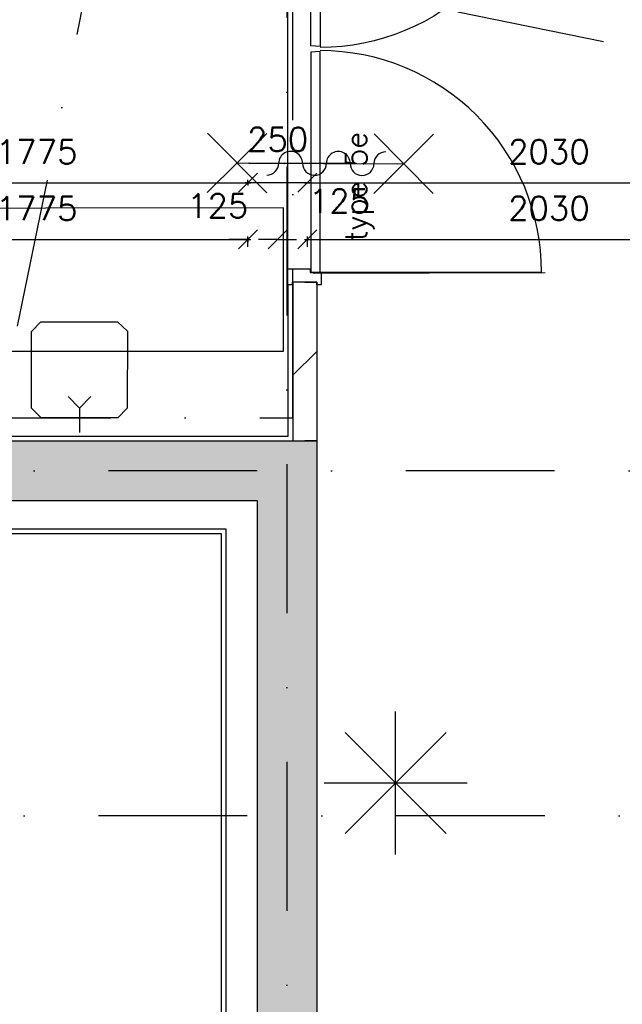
# Model space of a CAD drawing. Extents: x -171140 to 151546, y -8083 to 162438.
# Tile 72 of 96: x 37579 to 40111, y 76856 to 80991. Entities that reach past the tile are written whole.
import ezdxf

# ---------------------------------------------------------------- set-up
doc = ezdxf.new("R2010")
doc.units = 0
doc.header["$LTSCALE"] = 50
doc.header["$MEASUREMENT"] = 0
doc.header["$PDMODE"] = 3
doc.header["$PDSIZE"] = 0.001
for name, pattern in [('DASHDOT', [25, 12.5, -6.25, 0, -6.25]), ('DIVIDE', [31.25, 12.5, -6.25, 0, -6.25, 0, -6.25]), ('HIDDEN2', [0.1875, 0.125, -0.0625]), ('STRAM_0WT$0$DASHDOT', [25, 12.5, -6.25, 0, -6.25])]:
    doc.linetypes.add(name, pattern=pattern)
doc.layers.get('0').update_dxf_attribs({"linetype": 'CONTINUOUS'})
doc.layers.get('DEFPOINTS').update_dxf_attribs({"linetype": 'CONTINUOUS'})
for name, color, linetype in [('00', 7, 'CONTINUOUS'), ('_BRANDCOMPART', 6, 'DASHDOT'), ('A--A21--_F12--', 7, 'CONTINUOUS'), ('A--A21--_F123-', 9, 'CONTINUOUS'), ('A--A22--_F123-', 9, 'CONTINUOUS'), ('A--L21--', 3, 'CONTINUOUS'), ('A--L21--_F12--', 7, 'CONTINUOUS'), ('A--L22--_F-2--', 7, 'CONTINUOUS'), ('A--L24AC1_TRAPPEN', 1, 'HIDDEN2'), ('A--L32--', 7, 'CONTINUOUS'), ('A--L32--_F-23-', 2, 'CONTINUOUS'), ('A--L32--_F123-', 1, 'CONTINUOUS'), ('A--L32--_F123-DRAAIR', 7, 'CONTINUOUS'), ('A--L65--', 7, 'CONTINUOUS'), ('A--L65--_F-23-', 7, 'CONTINUOUS'), ('A--L65--_F123-', 7, 'CONTINUOUS'), ('A--L66--', 7, 'CONTINUOUS'), ('A--L66--_F-2--', 7, 'CONTINUOUS'), ('A--L66--_F123-', 7, 'CONTINUOUS'), ('A--L70--INVENTARIS', 2, 'CONTINUOUS'), ('A--L90--', 7, 'CONTINUOUS'), ('A--M$1A-_F123-', 1, 'CONTINUOUS'), ('STRAM_0WT$0$A--L$7A-_STRAM', 1, 'STRAM_0WT$0$DASHDOT'), ('TEGELS', 253, 'CONTINUOUS'), ('TEKSTKOZIJNMERK', 2, 'CONTINUOUS'), ('X--LR---_CP', 7, 'CONTINUOUS')]:
    doc.layers.add(name, color=color, linetype=linetype)
doc.styles.add('B-01', font='SIMPLEX.SHX', dxfattribs={"width": 0.8, "height": 4.5})
doc.styles.add('HIEMSTRA', font='romans.shx')
doc.dimstyles.new('BEILEN', dxfattribs={"dimscale": 40, "dimtxt": 2.5, "dimasz": 2, "dimexe": 0.3, "dimexo": 0.3, "dimgap": 2, "dimtad": 1, "dimdec": 0, "dimzin": 0, "dimtxsty": 'HIEMSTRA', "dimblk1": 'OBLIQUE', "dimblk2": 'OBLIQUE', "dimsah": 1, "dimcen": -0.09, "dimdle": 0.3, "dimse1": 1, "dimclrd": 2, "dimclre": 2, "dimclrt": 3, "dimazin": 3, "dimtfac": 1, "dimtdec": 4, "dimtofl": 0, "dimtmove": 0, "dimatfit": 3, "dimtvp": 625, "dimtolj": 1, "dimtzin": 0})

# ---------------------------------------------------------------- blocks, each defined once
blk = doc.blocks.new('S060204-')
at = {"layer": 'A--L65--_F-23-', "color": 255}
blk.add_circle((0, 0), 0.0123, dxfattribs=at)
at = {"layer": 'A--L65--_F123-', "color": 1, "linetype": 'CONTINUOUS'}
for points in [[(-1.25, 6.25), (1.25, 3.75)], [(1.25, 6.25), (-1.25, 3.75)], [(0, 0), (0, 5)]]:
    blk.add_lwpolyline(points, dxfattribs=at)
blk = doc.blocks.new('S060205A')
at = {"layer": 'A--L65--_F-23-', "color": 255}
blk.add_circle((0, -0.0123), 0.0123, dxfattribs=at)
at = {"layer": 'A--L65--_F123-', "color": 1, "linetype": 'CONTINUOUS'}
blk.add_lwpolyline([(0, -0.0123), (0, 6.2377)], dxfattribs=at)
for points in [[(-0.5, 5.7377, 0.41), (0, 5.2377)], [(0, 4.2377, 1), (0, 5.2377)], [(0, 4.2377, 1), (0, 3.2377)], [(0, 2.2377, 1), (0, 3.2377)], [(0, 2.2377, 1), (0, 1.2377)], [(0.5, 0.7377, 0.41), (0, 1.2377)]]:
    blk.add_lwpolyline(points, format="xyb", dxfattribs=at)
at = {"layer": 'A--L65--', "xscale": -1}
blk.add_blockref('S060204-', (0, 1.4877), dxfattribs=at)
blk.add_blockref('S060204-', (0, 1.4877), dxfattribs=at)
at = {"layer": 'A--L65--', "rotation": 180}
blk.add_blockref('S060204-', (0, 4.4877), dxfattribs=at)
blk.add_blockref('S060204-', (0, 4.4877), dxfattribs=at)
blk = doc.blocks.new('Q060224-')
at = {"layer": 'A--L66--_F-2--', "color": 1, "linetype": 'CONTINUOUS'}
for p, q in [((1370, 1450), (1370, 1290)), ((1470, 1370), (1230, 1370)), ((230, 320), (230, 10)), ((1130, 320), (1130, 10)), ((230, 260), (1130, 260)), ((230, 170), (1130, 170)), ((230, 150), (1130, 150)), ((100, 10), (100, 50)), ((230, 60), (1130, 60)), ((1260, 10), (1260, 50)), ((230, 10), (100, 10)), ((1130, 10), (1260, 10))]:
    blk.add_line(p, q, dxfattribs=at)
at = {"layer": 'A--L66--_F-2--', "color": 2, "linetype": 'CONTINUOUS'}
for points in [[(1180, 320), (130, 320), (130, 2420), (1230, 2420), (1230, 320), (1180, 320)], [(1180, 340), (150, 340), (150, 2400), (1210, 2400), (1210, 340), (1180, 340)]]:
    blk.add_lwpolyline(points, dxfattribs=at)
at = {"layer": 'A--L66--_F-2--', "color": 1, "linetype": 'CONTINUOUS'}
blk.add_circle((1370, 1370), 50, dxfattribs=at)
at = {"layer": 'A--L66--_F123-', "color": 1, "linetype": 'CONTINUOUS'}
blk.add_lwpolyline([(1260, 50), (1700, 50), (1700, 2540), (0, 2540), (0, 50), (100, 50)], dxfattribs=at)
at = {"layer": 'X--LR---_CP'}
for p in [(0, 0), (100, 0), (1260, 0)]:
    blk.add_point(p, dxfattribs=at)
blk = doc.blocks.new('*U1111')
at = {"layer": 'A--A21--_F123-', "linetype": 'CONTINUOUS'}
blk.add_hatch(color=256, dxfattribs=at).paths.add_polyline_path([(0, 0), (-125, 125), (2150, 125), (2025, 0), (1900, -125), (125, -125)])
at = {"layer": 'A--A21--_F12--', "color": 8}
for points in [[(0, 0), (-125, 125), (2025, 0), (2150, 125)], [(2025, 0), (1900, -125), (0, 0), (125, -125)]]:
    blk.add_solid(points, dxfattribs=at)
at = {"layer": 'A--L21--_F12--', "color": 3, "linetype": 'CONTINUOUS'}
for points in [[(-125, 125), (-125, 125), (2150, 125), (2150, 125)], [(125, -125), (125, -125), (1900, -125), (1900, -125)]]:
    blk.add_lwpolyline(points, dxfattribs=at)
blk = doc.blocks.new('*U1110')
at = {"layer": 'A--A21--_F123-', "linetype": 'CONTINUOUS'}
blk.add_hatch(color=256, dxfattribs=at).paths.add_polyline_path([(0, 0), (125, 125), (125, -2875.8), (0, -2750.8), (-125, -2625.8), (-125, -125)])
at = {"layer": 'A--A21--_F12--', "color": 8}
for points in [[(0, 0), (125, 125), (0, -2750.8), (125, -2875.8)], [(0, -2750.8), (-125, -2625.8), (0, 0), (-125, -125)]]:
    blk.add_solid(points, dxfattribs=at)
at = {"layer": 'A--L21--_F12--', "color": 3, "linetype": 'CONTINUOUS'}
for points in [[(125, 125), (125, 125), (125, -2875.8), (125, -2875.8)], [(-125, -125), (-125, -125), (-125, -2625.8), (-125, -2625.8)]]:
    blk.add_lwpolyline(points, dxfattribs=at)
blk = doc.blocks.new('STRAM_0WT')
at = {"layer": 'STRAM_0WT$0$A--L$7A-_STRAM'}
for p, q in [((-34180.516, 66443.644), (-38993.943, 42813.838)), ((-36914.938, 63128.251), (-36914.938, 23800)), ((-33134.933, 48151.782), (-53629.97, 52326.651)), ((-20789.004, 46850.002), (-39925.329, 46850.002)), ((-20830.441, 45399.999), (-39925.329, 45400.003))]:
    blk.add_line(p, q, dxfattribs=at)
blk = doc.blocks.new('_OBLIQUE')
at = {"color": 0, "linetype": 'BYBLOCK'}
blk.add_line((-0.5, -0.5), (0.5, 0.5), dxfattribs=at)
blk = doc.blocks.new('*D166')
at = {"layer": 'A--M$1A-_F123-', "color": 2, "linetype": 'CONTINUOUS'}
for p, q in [((36750.7, 80306.3), (38549.7, 80306.3)), ((38537.7, 80306.7), (38537.7, 80294.3))]:
    blk.add_line(p, q, dxfattribs=at)
at = {"layer": 'DEFPOINTS', "color": 0, "linetype": 'CONTINUOUS'}
for p in [(36762.7, 80318.7), (38537.7, 80318.7), (38537.7, 80306.3)]:
    blk.add_point(p, dxfattribs=at)
at = {"layer": 'A--M$1A-_F123-', "color": 2, "linetype": 'CONTINUOUS', "xscale": 80, "yscale": 80, "zscale": 80, "rotation": 180}
blk.add_blockref('_OBLIQUE', (36762.7, 80306.3), dxfattribs=at)
at = {"layer": 'A--M$1A-_F123-', "color": 2, "linetype": 'CONTINUOUS', "xscale": 80, "yscale": 80, "zscale": 80}
blk.add_blockref('_OBLIQUE', (38537.7, 80306.3), dxfattribs=at)
at = {"layer": 'A--M$1A-_F123-', "color": 3, "linetype": 'CONTINUOUS', "insert": (37650.2, 80436.3), "char_height": 100, "attachment_point": 5, "style": 'HIEMSTRA'}
blk.add_mtext('\\A1;1775', dxfattribs=at)
blk = doc.blocks.new('*D167')
at = {"layer": 'A--M$1A-_F123-', "color": 2, "linetype": 'CONTINUOUS'}
for p, q in [((38775.7, 80306.3), (40829.8, 80306.3)), ((40817.8, 80300.5), (40817.8, 80294.3))]:
    blk.add_line(p, q, dxfattribs=at)
at = {"layer": 'DEFPOINTS', "color": 0, "linetype": 'CONTINUOUS'}
for p in [(38787.7, 80312.5), (40817.8, 80312.5), (40817.8, 80306.3)]:
    blk.add_point(p, dxfattribs=at)
at = {"layer": 'A--M$1A-_F123-', "color": 2, "linetype": 'CONTINUOUS', "xscale": 80, "yscale": 80, "zscale": 80, "rotation": 180}
blk.add_blockref('_OBLIQUE', (38787.7, 80306.3), dxfattribs=at)
at = {"layer": 'A--M$1A-_F123-', "color": 2, "linetype": 'CONTINUOUS', "xscale": 80, "yscale": 80, "zscale": 80}
blk.add_blockref('_OBLIQUE', (40817.8, 80306.3), dxfattribs=at)
at = {"layer": 'A--M$1A-_F123-', "color": 3, "linetype": 'CONTINUOUS', "insert": (39802.8, 80436.3), "char_height": 100, "attachment_point": 5, "style": 'HIEMSTRA'}
blk.add_mtext('\\A1;2030', dxfattribs=at)
blk = doc.blocks.new('*D169')
at = {"layer": 'A--M$1A-_F123-', "color": 2, "linetype": 'CONTINUOUS'}
for p, q in [((38537.7, 80305.9), (38537.7, 80318.3)), ((38799.7, 80306.3), (38525.7, 80306.3))]:
    blk.add_line(p, q, dxfattribs=at)
at = {"layer": 'DEFPOINTS', "color": 0, "linetype": 'CONTINUOUS'}
for p in [(38537.7, 80306.3), (38537.7, 80293.9), (38787.7, 80293.9)]:
    blk.add_point(p, dxfattribs=at)
at = {"layer": 'A--M$1A-_F123-', "color": 2, "linetype": 'CONTINUOUS', "xscale": 80, "yscale": 80, "zscale": 80, "rotation": 180}
blk.add_blockref('_OBLIQUE', (38537.7, 80306.3), dxfattribs=at)
at = {"layer": 'A--M$1A-_F123-', "color": 2, "linetype": 'CONTINUOUS', "xscale": 80, "yscale": 80, "zscale": 80}
blk.add_blockref('_OBLIQUE', (38787.7, 80306.3), dxfattribs=at)
at = {"layer": 'A--M$1A-_F123-', "color": 3, "linetype": 'CONTINUOUS', "insert": (38662.7, 80488.3), "char_height": 100, "attachment_point": 5, "style": 'HIEMSTRA'}
blk.add_mtext('\\A1;250', dxfattribs=at)
blk = doc.blocks.new('*D172')
at = {"layer": 'A--M$1A-_F123-', "color": 2, "linetype": 'CONTINUOUS'}
for p, q in [((36750.7, 80068.4), (38549.7, 80068.4)), ((38537.7, 80076.5), (38537.7, 80056.4))]:
    blk.add_line(p, q, dxfattribs=at)
at = {"layer": 'DEFPOINTS', "color": 0, "linetype": 'CONTINUOUS'}
for p in [(36762.7, 80088.5), (38537.7, 80088.5), (38537.7, 80068.4)]:
    blk.add_point(p, dxfattribs=at)
at = {"layer": 'A--M$1A-_F123-', "color": 2, "linetype": 'CONTINUOUS', "xscale": 80, "yscale": 80, "zscale": 80, "rotation": 180}
blk.add_blockref('_OBLIQUE', (36762.7, 80068.4), dxfattribs=at)
at = {"layer": 'A--M$1A-_F123-', "color": 2, "linetype": 'CONTINUOUS', "xscale": 80, "yscale": 80, "zscale": 80}
blk.add_blockref('_OBLIQUE', (38537.7, 80068.4), dxfattribs=at)
at = {"layer": 'A--M$1A-_F123-', "color": 3, "linetype": 'CONTINUOUS', "insert": (37650.2, 80198.4), "char_height": 100, "attachment_point": 5, "style": 'HIEMSTRA'}
blk.add_mtext('\\A1;1775', dxfattribs=at)
blk = doc.blocks.new('*D173')
at = {"layer": 'A--M$1A-_F123-', "color": 2, "linetype": 'CONTINUOUS'}
for p, q in [((38537.7, 80068.4), (38457.7, 80068.4)), ((38537.7, 80036.5), (38537.7, 80080.4)), ((38662.7, 80068.4), (38742.7, 80068.4))]:
    blk.add_line(p, q, dxfattribs=at)
at = {"layer": 'DEFPOINTS', "color": 0, "linetype": 'CONTINUOUS'}
for p in [(38537.7, 80068.4), (38537.7, 80024.5), (38662.7, 80024.5)]:
    blk.add_point(p, dxfattribs=at)
at = {"layer": 'A--M$1A-_F123-', "color": 2, "linetype": 'CONTINUOUS', "xscale": 80, "yscale": 80, "zscale": 80}
blk.add_blockref('_OBLIQUE', (38537.7, 80068.4), dxfattribs=at)
at = {"layer": 'A--M$1A-_F123-', "color": 2, "linetype": 'CONTINUOUS', "xscale": 80, "yscale": 80, "zscale": 80, "rotation": 180}
blk.add_blockref('_OBLIQUE', (38662.7, 80068.4), dxfattribs=at)
at = {"layer": 'A--M$1A-_F123-', "color": 3, "linetype": 'CONTINUOUS', "insert": (38411, 80209.3), "char_height": 100, "attachment_point": 5, "style": 'HIEMSTRA'}
blk.add_mtext('\\A1;125', dxfattribs=at)
blk = doc.blocks.new('*D174')
at = {"layer": 'A--M$1A-_F123-', "color": 2, "linetype": 'CONTINUOUS'}
for p, q in [((38662.7, 80068.4), (38582.7, 80068.4)), ((38787.7, 80036.5), (38787.7, 80080.4)), ((38787.7, 80068.4), (38867.7, 80068.4))]:
    blk.add_line(p, q, dxfattribs=at)
at = {"layer": 'DEFPOINTS', "color": 0, "linetype": 'CONTINUOUS'}
for p in [(38787.7, 80068.4), (38662.7, 80024.5), (38787.7, 80024.5)]:
    blk.add_point(p, dxfattribs=at)
at = {"layer": 'A--M$1A-_F123-', "color": 2, "linetype": 'CONTINUOUS', "xscale": 80, "yscale": 80, "zscale": 80}
blk.add_blockref('_OBLIQUE', (38662.7, 80068.4), dxfattribs=at)
at = {"layer": 'A--M$1A-_F123-', "color": 2, "linetype": 'CONTINUOUS', "xscale": 80, "yscale": 80, "zscale": 80, "rotation": 180}
blk.add_blockref('_OBLIQUE', (38787.7, 80068.4), dxfattribs=at)
at = {"layer": 'A--M$1A-_F123-', "color": 3, "linetype": 'CONTINUOUS', "insert": (38922.6, 80229.4), "char_height": 100, "attachment_point": 5, "style": 'HIEMSTRA'}
blk.add_mtext('\\A1;125', dxfattribs=at)
blk = doc.blocks.new('*D247')
at = {"layer": 'A--M$1A-_F123-', "color": 2, "linetype": 'CONTINUOUS'}
for p, q in [((38775.7, 80068.4), (40829.8, 80068.4)), ((40817.8, 80062.6), (40817.8, 80056.4))]:
    blk.add_line(p, q, dxfattribs=at)
at = {"layer": 'DEFPOINTS', "color": 0, "linetype": 'CONTINUOUS'}
for p in [(38787.7, 80074.6), (40817.8, 80074.6), (40817.8, 80068.4)]:
    blk.add_point(p, dxfattribs=at)
at = {"layer": 'A--M$1A-_F123-', "color": 2, "linetype": 'CONTINUOUS', "xscale": 80, "yscale": 80, "zscale": 80, "rotation": 180}
blk.add_blockref('_OBLIQUE', (38787.7, 80068.4), dxfattribs=at)
at = {"layer": 'A--M$1A-_F123-', "color": 2, "linetype": 'CONTINUOUS', "xscale": 80, "yscale": 80, "zscale": 80}
blk.add_blockref('_OBLIQUE', (40817.8, 80068.4), dxfattribs=at)
at = {"layer": 'A--M$1A-_F123-', "color": 3, "linetype": 'CONTINUOUS', "insert": (39802.8, 80198.4), "char_height": 100, "attachment_point": 5, "style": 'HIEMSTRA'}
blk.add_mtext('\\A1;2030', dxfattribs=at)
blk = doc.blocks.new('*U1049')
at = {"layer": 'A--A22--_F123-', "linetype": 'CONTINUOUS'}
h = blk.add_hatch(dxfattribs=at)
h.set_pattern_fill('ALFALINE', color=256, scale=300, style=0)
h.set_pattern_definition([(45, (-38777.05, -79889.2), (-212.132, 212.132), [])])
h.paths.add_polyline_path([(0, 0), (50, 0), (50, -667.3), (0, -667.3), (-50, -667.3), (-50, 0)])
at = {"layer": 'A--L22--_F-2--', "color": 3, "linetype": 'CONTINUOUS'}
for points in [[(0, 0), (-50, 0), (-50, -667.3), (0, -667.3)], [(0, 0), (50, 0), (50, -667.3), (0, -667.3)]]:
    blk.add_lwpolyline(points, dxfattribs=at)
blk = doc.blocks.new('Q0340081')
at = {"layer": 'A--L32--_F123-', "color": 2, "linetype": 'CONTINUOUS'}
blk.add_lwpolyline([(0, 0), (0, -40), (926.12, -40), (923.12, 0), (0, 0)], close=True, dxfattribs=at)
at = {"layer": 'A--L32--_F123-', "color": 1, "linetype": 'CONTINUOUS'}
blk.add_lwpolyline([(0, -40), (0, -970, 0.4142136), (930, -40)], format="xyb", dxfattribs=at)
blk = doc.blocks.new('DR_2X930TYPE5')
at = {"layer": 'A--L32--_F-23-'}
for points in [[(-1981, -18), (-1981, 0), (-1914, 0), (-1914, -93.8), (-1929, -93.8), (-1929, -139), (-1981, -139), (-1981, -121), (-1969, -121), (-1969, -18), (-1981, -18)], [(0, -18), (0, 0), (-67, 0), (-67, -93.8), (-52, -93.8), (-52, -139), (0, -139), (0, -121), (-12, -121), (-12, -18), (0, -18)]]:
    blk.add_lwpolyline(points, close=True, dxfattribs=at)
at = {"layer": 'A--L32--_F123-', "color": 1}
blk.add_line((-1914, 0), (-62.8, 0), dxfattribs=at)
at = {"layer": 'A--L32--', "linetype": 'CONTINUOUS'}
blk.add_blockref('Q0340081', (-1927, -95.6), dxfattribs=at)
at = {"layer": 'A--L32--', "linetype": 'CONTINUOUS', "xscale": -1}
blk.add_blockref('Q0340081', (-54, -95.6), dxfattribs=at)
blk = doc.blocks.new('FIJN_SCHUURWERK')
at = {"layer": '00', "color": 4}
for p, q in [((-0.000025, 300), (-0.000025, -300)), ((-212.132075, 212.132), (212.132025, -212.132)), ((-212.131875, -212.132), (212.132025, 212.13215)), ((-299.999975, 0), (299.999975, 0))]:
    blk.add_line(p, q, dxfattribs=at)

msp = doc.modelspace()

# ---------------------------------------------------------------- linework, layer by layer
at = {"layer": '_BRANDCOMPART'}
msp.add_lwpolyline([(30494.6, 38221.7), (28457.9, 38236.7), (28457.9, 38236.7), (28457.9, 45608.5), (27870.4, 45675.5), (28200, 47293.7), (29563.6, 47293.7), (29893.6, 48913.5), (36087.2, 79318.8), (38726.9, 79318.8), (38727, 82343.2), (39358.5, 82343.2), (39358.5, 83251.9), (41161.4, 83251.9), (41154.9, 76346.4), (42676.3, 76346.4), (46227.6, 68844.3), (45422, 68503.3), (45422, 67290.8), (51065.6, 68757.4)], dxfattribs=at)
at = {"layer": 'A--L32--_F123-DRAAIR', "color": 1}
msp.add_line((38811.8, 79925.9), (39786.4, 79929), dxfattribs=at)
at = {"layer": 'A--L70--INVENTARIS', "linetype": 'CONTINUOUS'}
msp.add_lwpolyline([(38686.9, 80200.7), (36689.2, 80198.6), (36689.2, 79598.6), (38687.7, 79598.6)], close=True, dxfattribs=at)
at = {"layer": 'A--L70--INVENTARIS', "color": 1, "linetype": 'CONTINUOUS', "elevation": -0.5}
msp.add_lwpolyline([(37628.5, 79681.8), (37667.5, 79721.8), (37990.5, 79721.8), (38031.5, 79682.8), (38030.5, 79359.8), (37991.5, 79318.8), (37669.5, 79318.8), (37628.5, 79359.8)], close=True, dxfattribs=at)
at = {"layer": 'A--L70--INVENTARIS', "linetype": 'CONTINUOUS', "elevation": -0.5}
for points in [[(37782.5, 79408.8), (37830.5, 79358.8), (37830.5, 79256.9)], [(37878.4, 79408.8), (37830.5, 79358.8), (37830.5, 79256.9)]]:
    msp.add_lwpolyline(points, dxfattribs=at)
at = {"layer": 'TEGELS', "color": 3, "linetype": 'DIVIDE', "ltscale": 5}
msp.add_lwpolyline([(36748.5, 79871.9), (36748.5, 79241.9), (38707, 79241.9), (38707, 79877.2)], dxfattribs=at)

# ---------------------------------------------------------------- block references
at = {"layer": 'A--L21--', "linetype": 'CONTINUOUS'}
for name, p in [('*U1049', (38777, 79889.2)), ('*U1111', (36677, 79096.9)), ('*U1110', (38702, 79096.9))]:
    msp.add_blockref(name, p, dxfattribs=at)
at = {"layer": 'A--L24AC1_TRAPPEN'}
msp.add_blockref('STRAM_0WT', (75617, 32246.9), dxfattribs=at)
at = {"layer": 'A--L32--_F-23-', "rotation": 90}
msp.add_blockref('DR_2X930TYPE5', (38706, 81858.2), dxfattribs=at)
at = {"layer": 'A--L65--', "xscale": 100, "yscale": 100, "zscale": 2, "rotation": 269.7461905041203}
msp.add_blockref('S060205A', (38543.6, 80388.9), dxfattribs=at)
at = {"layer": 'A--L66--', "xscale": -1}
msp.add_blockref('Q060224-', (38577, 76431.9), dxfattribs=at)
at = {"layer": 'A--L90--', "rotation": 90}
msp.add_blockref('FIJN_SCHUURWERK', (39158.7, 77785.3), dxfattribs=at)

# ---------------------------------------------------------------- texts
at = {"layer": 'TEKSTKOZIJNMERK', "style": 'B-01'}
msp.add_text('type 5e', height=90, rotation=90, dxfattribs=at).set_placement((39037.5, 80060.4))

# ---------------------------------------------------------------- dimensions: what is measured, and where the dimension line sits
at = {"layer": 'A--M$1A-_F123-', "linetype": 'CONTINUOUS'}
for base, p1, p2, picture, middle in [((38537.7, 80306.3), (38787.7, 80293.9), (38537.7, 80293.9), '*D169', (38662.7, 80488.3)), ((38537.7, 80306.3), (36762.7, 80318.7), (38537.7, 80318.7), '*D166', (37650.2, 80436.3)), ((40817.8, 80306.3), (38787.7, 80312.5), (40817.8, 80312.5), '*D167', (39802.8, 80436.3)), ((38537.7, 80068.4), (36762.7, 80088.5), (38537.7, 80088.5), '*D172', (37650.2, 80198.4)), ((40817.8, 80068.4), (38787.7, 80074.6), (40817.8, 80074.6), '*D247', (39802.8, 80198.4))]:
    dim = msp.add_linear_dim(base=base, p1=p1, p2=p2, dimstyle='BEILEN', dxfattribs=at)
    dim.commit()
    dim.dimension.update_dxf_attribs({"geometry": picture, "text_midpoint": middle})
for base, p2, picture, middle in [((38537.7, 80068.4), (38537.7, 80024.5), '*D173', (38411, 80209.3)), ((38787.7, 80068.4), (38787.7, 80024.5), '*D174', (38922.6, 80229.4))]:
    dim = msp.add_linear_dim(base=base, p1=(38662.7, 80024.5), p2=p2, dimstyle='BEILEN', dxfattribs=at)
    dim.commit()
    dim.dimension.update_dxf_attribs({"geometry": picture, "text_midpoint": middle, "dimtype": 160})

doc.saveas('drawing.dxf')
